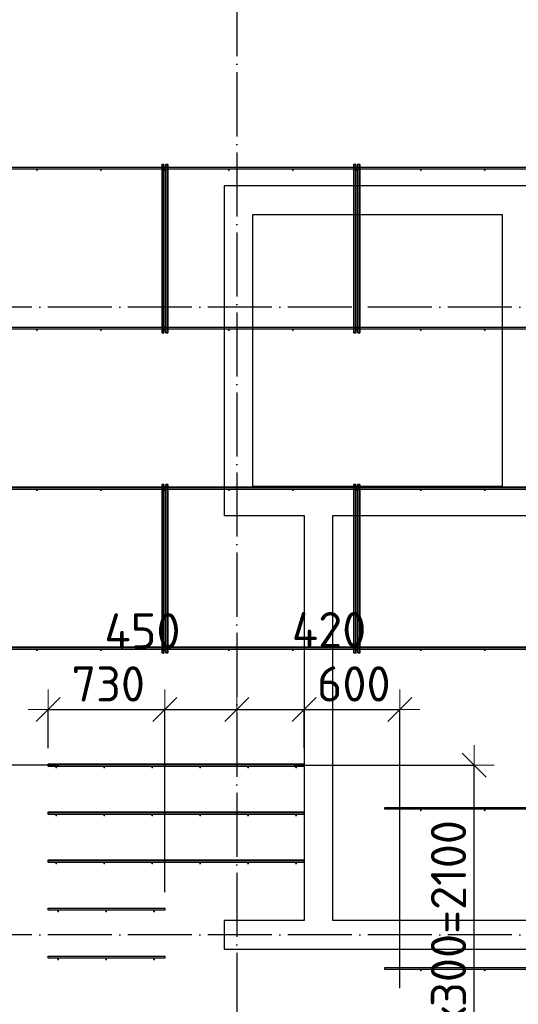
# Model space of a CAD drawing. Header units: millimetres. Extents: x -3483 to 105345, y -283423 to 72284.
# Tile 122 of 157: x 87042 to 90160, y 31266 to 37417. Entities that reach past the tile are written whole.
import ezdxf

# ---------------------------------------------------------------- set-up
doc = ezdxf.new("R2010")
doc.units = ezdxf.units.MM
doc.header["$PDMODE"] = 65
doc.linetypes.add('______11', pattern=[500, 400, -50, 0, -50])
doc.linetypes.add('______5', pattern=[1100, 800, -100, 100, -100])
for name, color, linetype, lineweight in [('Арм.стержн. Доп. арматура', 180, 'Continuous', 35), ('Размерная линия_ общее', 7, 'Continuous', 13), ('Стена_ общее', 7, 'Continuous', 35)]:
    doc.layers.add(name, color=color, linetype=linetype, lineweight=lineweight)
doc.layers.add('Арм.стержн. Фиксатор', color=7, linetype='Continuous', lineweight=35, true_color=0x501e0f)
doc.layers.add('Осевая линия_ общее', color=7, linetype='______5', lineweight=13, true_color=0xa0a0a0)
doc.styles.add('ISOCPEUR', font='ISOCPEUR')
doc.dimstyles.new('DIMSTYLE_4', dxfattribs={"dimtxt": 220, "dimasz": 250, "dimexe": 0, "dimexo": 0, "dimgap": 110, "dimtad": 2, "dimdec": 0, "dimrnd": 5, "dimzin": 12, "dimdsep": 46, "dimtxsty": 'ISOCPEUR', "dimblk1": 'ALL_ML_STRICH', "dimblk2": 'ALL_ML_STRICH', "dimsah": 1, "dimcen": 0, "dimclrd": 7, "dimclre": 256, "dimclrt": 7, "dimadec": 0, "dimazin": 0, "dimtfac": 1, "dimtdec": 0, "dimtix": 1, "dimtmove": 2, "dimatfit": 3, "dimfxl": 0, "dimtzin": 0, "dimlwd": 0, "dimlwe": -3, "dimarcsym": 0})
doc.dimstyles.new('DIMSTYLE_5', dxfattribs={"dimtxt": 220, "dimasz": 250, "dimexe": 0, "dimexo": 0, "dimgap": 110, "dimtad": 2, "dimdec": 0, "dimrnd": 5, "dimzin": 12, "dimdsep": 46, "dimtxsty": 'ISOCPEUR', "dimblk1": 'ALL_ML_STRICH', "dimblk2": 'ALL_ML_STRICH', "dimsah": 1, "dimcen": 0, "dimclrd": 7, "dimclre": 256, "dimclrt": 7, "dimadec": 0, "dimazin": 0, "dimtfac": 1, "dimtdec": 0, "dimtix": 1, "dimtmove": 2, "dimatfit": 3, "dimfxl": 0, "dimtvp": 1.2, "dimtzin": 0, "dimlwd": 0, "dimlwe": -3, "dimarcsym": 0})

# ---------------------------------------------------------------- blocks, each defined once
blk = doc.blocks.new('СЛОЖНЫЙ_ОБЪЕКТ_2')
at = {"layer": 'Стена_ общее', "color": 9, "linetype": 'Continuous', "lineweight": -3, "true_color": 0xc7c7c7, "transparency": 33554687}
for p, q in [((88320, 36380), (88320, 34500)), ((88500, 36380), (88320, 36380)), ((90060, 36380), (88500, 36380)), ((90240, 36380), (90060, 36380)), ((88500, 34500), (88500, 36200)), ((88500, 36200), (90060, 36200)), ((90060, 36200), (90060, 34500)), ((88320, 34500), (88320, 34320)), ((90060, 34500), (88500, 34500)), ((88320, 34320), (88820, 34320)), ((88820, 34320), (88820, 31790)), ((89000, 31790), (89000, 34320)), ((89000, 34320), (90060, 34320)), ((90060, 34320), (92900, 34320)), ((88320, 31790), (88320, 31610)), ((88820, 31790), (88320, 31790)), ((93900, 31790), (89000, 31790)), ((88320, 31610), (93900, 31610))]:
    blk.add_line(p, q, dxfattribs=at)
blk = doc.blocks.new('ALL_ML_STRICH')
at = {"color": 0, "linetype": 'ByBlock', "lineweight": -2}
for p, q in [((0, -0.5), (0, 0.5)), ((-0.3, -0.3), (0.3, 0.3)), ((-1, 0), (0.5, 0))]:
    blk.add_line(p, q, dxfattribs=at)
blk = doc.blocks.new('*D632')
at = {"layer": 'DEFPOINTS', "color": 7, "linetype": 'Continuous', "lineweight": 13, "transparency": 33554687}
for p in [(86946.8, 31700), (86876.4, 30660), (87374.6, 30660)]:
    blk.add_point(p, dxfattribs=at)
at = {"layer": 'Размерная линия_ общее', "color": 253, "linetype": 'Continuous', "lineweight": -2, "true_color": 0xa0a0a0, "transparency": 33554687}
for p, q in [((86876.4, 31700), (86876.4, 31700)), ((87274.6, 30660), (86876.4, 30660))]:
    blk.add_line(p, q, dxfattribs=at)
at = {"layer": 'Размерная линия_ общее', "color": 7, "linetype": 'Continuous', "lineweight": -2, "transparency": 33554687}
blk.add_line((86876.4, 30660), (86876.4, 31700), dxfattribs=at)
at = {"layer": 'Размерная линия_ общее', "color": 7, "linetype": 'Continuous', "lineweight": 13, "transparency": 33554687, "xscale": 250, "yscale": 250, "zscale": 250}
for p, rotation in [((86876.4, 31700), 90), ((86876.4, 30660), 270)]:
    blk.add_blockref('ALL_ML_STRICH', p, dxfattribs=dict(at, rotation=rotation))
at = {"layer": 'Размерная линия_ общее', "color": 7, "linetype": 'Continuous', "lineweight": 13, "transparency": 33554687, "insert": (86716.4, 31202), "char_height": 220, "width": 880, "attachment_point": 5, "rotation": 90, "style": 'ISOCPEUR'}
blk.add_mtext('\\A1;{1040}', dxfattribs=at)
blk = doc.blocks.new('*D633')
at = {"layer": 'DEFPOINTS', "color": 7, "linetype": 'Continuous', "lineweight": 13, "transparency": 33554687}
for p in [(87385.4, 32760), (86876.4, 31700), (86946.8, 31700)]:
    blk.add_point(p, dxfattribs=at)
at = {"layer": 'Размерная линия_ общее', "color": 253, "linetype": 'Continuous', "lineweight": -2, "true_color": 0xa0a0a0, "transparency": 33554687}
for p, q in [((87285.4, 32760), (86876.4, 32760)), ((86876.4, 31700), (86876.4, 31700))]:
    blk.add_line(p, q, dxfattribs=at)
at = {"layer": 'Размерная линия_ общее', "color": 7, "linetype": 'Continuous', "lineweight": -2, "transparency": 33554687}
blk.add_line((86876.4, 31700), (86876.4, 32760), dxfattribs=at)
at = {"layer": 'Размерная линия_ общее', "color": 7, "linetype": 'Continuous', "lineweight": 13, "transparency": 33554687, "xscale": 250, "yscale": 250, "zscale": 250}
for p, rotation in [((86876.4, 32760), 90), ((86876.4, 31700), 270)]:
    blk.add_blockref('ALL_ML_STRICH', p, dxfattribs=dict(at, rotation=rotation))
at = {"layer": 'Размерная линия_ общее', "color": 7, "linetype": 'Continuous', "lineweight": 13, "transparency": 33554687, "insert": (86716.4, 32263), "char_height": 220, "width": 880, "attachment_point": 5, "rotation": 90, "style": 'ISOCPEUR'}
blk.add_mtext('\\A1;{1060}', dxfattribs=at)
blk = doc.blocks.new('*D634')
at = {"layer": 'DEFPOINTS', "color": 7, "linetype": 'Continuous', "lineweight": 13, "transparency": 33554687}
for p in [(88658, 32760), (88923.3, 30660), (89883.5, 30660)]:
    blk.add_point(p, dxfattribs=at)
at = {"layer": 'Размерная линия_ общее', "color": 253, "linetype": 'Continuous', "lineweight": -2, "true_color": 0xa0a0a0, "transparency": 33554687}
for p, q in [((88758, 32760), (89883.5, 32760)), ((89023.3, 30660), (89883.5, 30660))]:
    blk.add_line(p, q, dxfattribs=at)
at = {"layer": 'Размерная линия_ общее', "color": 7, "linetype": 'Continuous', "lineweight": -2, "transparency": 33554687}
blk.add_line((89883.5, 30660), (89883.5, 32760), dxfattribs=at)
at = {"layer": 'Размерная линия_ общее', "color": 7, "linetype": 'Continuous', "lineweight": 13, "transparency": 33554687, "xscale": 250, "yscale": 250, "zscale": 250}
for p, rotation in [((89883.5, 32760), 90), ((89883.5, 30660), 270)]:
    blk.add_blockref('ALL_ML_STRICH', p, dxfattribs=dict(at, rotation=rotation))
at = {"layer": 'Размерная линия_ общее', "color": 7, "linetype": 'Continuous', "lineweight": 13, "transparency": 33554687, "insert": (89613.5, 30973), "char_height": 220, "width": 11, "attachment_point": 1, "rotation": 90, "line_spacing_factor": 0.60241, "style": 'ISOCPEUR'}
blk.add_mtext('7х300=2100', dxfattribs=at)
blk = doc.blocks.new('*D635')
at = {"layer": 'DEFPOINTS', "color": 7, "linetype": 'Continuous', "lineweight": 13, "transparency": 33554687}
for p in [(87220, 33107.3), (87220, 32766), (87950, 31866)]:
    blk.add_point(p, dxfattribs=at)
at = {"layer": 'Размерная линия_ общее', "color": 253, "linetype": 'Continuous', "lineweight": -2, "true_color": 0xa0a0a0, "transparency": 33554687}
for p, q in [((87220, 32866), (87220, 33107.3)), ((87950, 31966), (87950, 33107.3))]:
    blk.add_line(p, q, dxfattribs=at)
at = {"layer": 'Размерная линия_ общее', "color": 7, "linetype": 'Continuous', "lineweight": -2, "transparency": 33554687}
blk.add_line((87220, 33107.3), (87950, 33107.3), dxfattribs=at)
at = {"layer": 'Размерная линия_ общее', "color": 7, "linetype": 'Continuous', "lineweight": 13, "transparency": 33554687, "xscale": 250, "yscale": 250, "zscale": 250, "rotation": 180}
blk.add_blockref('ALL_ML_STRICH', (87220, 33107.3), dxfattribs=at)
at = {"layer": 'Размерная линия_ общее', "color": 7, "linetype": 'Continuous', "lineweight": 13, "transparency": 33554687, "xscale": 250, "yscale": 250, "zscale": 250}
blk.add_blockref('ALL_ML_STRICH', (87950, 33107.3), dxfattribs=at)
at = {"layer": 'Размерная линия_ общее', "color": 7, "linetype": 'Continuous', "lineweight": 13, "transparency": 33554687, "insert": (87596, 33267.3), "char_height": 220, "width": 660, "attachment_point": 5, "style": 'ISOCPEUR'}
blk.add_mtext('\\A1;{730}', dxfattribs=at)
blk = doc.blocks.new('*D636')
at = {"layer": 'DEFPOINTS', "color": 7, "linetype": 'Continuous', "lineweight": 13, "transparency": 33554687}
for p in [(87950, 33107.3), (88400, 33112.4), (87950, 31866)]:
    blk.add_point(p, dxfattribs=at)
at = {"layer": 'Размерная линия_ общее', "color": 253, "linetype": 'Continuous', "lineweight": -2, "true_color": 0xa0a0a0, "transparency": 33554687}
for p, q in [((87950, 31966), (87950, 33107.3)), ((88400, 33107.3), (88400, 33107.3))]:
    blk.add_line(p, q, dxfattribs=at)
at = {"layer": 'Размерная линия_ общее', "color": 7, "linetype": 'Continuous', "lineweight": -2, "transparency": 33554687}
blk.add_line((87950, 33107.3), (88400, 33107.3), dxfattribs=at)
at = {"layer": 'Размерная линия_ общее', "color": 7, "linetype": 'Continuous', "lineweight": 13, "transparency": 33554687, "xscale": 250, "yscale": 250, "zscale": 250, "rotation": 180}
blk.add_blockref('ALL_ML_STRICH', (87950, 33107.3), dxfattribs=at)
at = {"layer": 'Размерная линия_ общее', "color": 7, "linetype": 'Continuous', "lineweight": 13, "transparency": 33554687, "xscale": 250, "yscale": 250, "zscale": 250}
blk.add_blockref('ALL_ML_STRICH', (88400, 33107.3), dxfattribs=at)
at = {"layer": 'Размерная линия_ общее', "color": 7, "linetype": 'Continuous', "lineweight": 13, "transparency": 33554687, "insert": (87809.3, 33598.9), "char_height": 220, "width": 660, "attachment_point": 5, "style": 'ISOCPEUR'}
blk.add_mtext('\\A1;{450}', dxfattribs=at)
blk = doc.blocks.new('*D637')
at = {"layer": 'DEFPOINTS', "color": 7, "linetype": 'Continuous', "lineweight": 13, "transparency": 33554687}
for p in [(88400, 33112.4), (88400, 33107.3), (88820, 32766)]:
    blk.add_point(p, dxfattribs=at)
at = {"layer": 'Размерная линия_ общее', "color": 253, "linetype": 'Continuous', "lineweight": -2, "true_color": 0xa0a0a0, "transparency": 33554687}
for p, q in [((88400, 33107.3), (88400, 33107.3)), ((88820, 32866), (88820, 33107.3))]:
    blk.add_line(p, q, dxfattribs=at)
at = {"layer": 'Размерная линия_ общее', "color": 7, "linetype": 'Continuous', "lineweight": -2, "transparency": 33554687}
blk.add_line((88400, 33107.3), (88820, 33107.3), dxfattribs=at)
at = {"layer": 'Размерная линия_ общее', "color": 7, "linetype": 'Continuous', "lineweight": 13, "transparency": 33554687, "xscale": 250, "yscale": 250, "zscale": 250, "rotation": 180}
blk.add_blockref('ALL_ML_STRICH', (88400, 33107.3), dxfattribs=at)
at = {"layer": 'Размерная линия_ общее', "color": 7, "linetype": 'Continuous', "lineweight": 13, "transparency": 33554687, "xscale": 250, "yscale": 250, "zscale": 250}
blk.add_blockref('ALL_ML_STRICH', (88820, 33107.3), dxfattribs=at)
at = {"layer": 'Размерная линия_ общее', "color": 7, "linetype": 'Continuous', "lineweight": 13, "transparency": 33554687, "insert": (88976.5, 33606.5), "char_height": 220, "width": 660, "attachment_point": 5, "style": 'ISOCPEUR'}
blk.add_mtext('\\A1;{420}', dxfattribs=at)
blk = doc.blocks.new('*D638')
at = {"layer": 'DEFPOINTS', "color": 7, "linetype": 'Continuous', "lineweight": 13, "transparency": 33554687}
for p in [(88820, 33107.3), (88820, 32766), (89420, 31266)]:
    blk.add_point(p, dxfattribs=at)
at = {"layer": 'Размерная линия_ общее', "color": 253, "linetype": 'Continuous', "lineweight": -2, "true_color": 0xa0a0a0, "transparency": 33554687}
for p, q in [((88820, 32866), (88820, 33107.3)), ((89420, 31366), (89420, 33107.3))]:
    blk.add_line(p, q, dxfattribs=at)
at = {"layer": 'Размерная линия_ общее', "color": 7, "linetype": 'Continuous', "lineweight": -2, "transparency": 33554687}
blk.add_line((88820, 33107.3), (89420, 33107.3), dxfattribs=at)
at = {"layer": 'Размерная линия_ общее', "color": 7, "linetype": 'Continuous', "lineweight": 13, "transparency": 33554687, "xscale": 250, "yscale": 250, "zscale": 250, "rotation": 180}
blk.add_blockref('ALL_ML_STRICH', (88820, 33107.3), dxfattribs=at)
at = {"layer": 'Размерная линия_ общее', "color": 7, "linetype": 'Continuous', "lineweight": 13, "transparency": 33554687, "xscale": 250, "yscale": 250, "zscale": 250}
blk.add_blockref('ALL_ML_STRICH', (89420, 33107.3), dxfattribs=at)
at = {"layer": 'Размерная линия_ общее', "color": 7, "linetype": 'Continuous', "lineweight": 13, "transparency": 33554687, "insert": (89131, 33267.3), "char_height": 220, "width": 660, "attachment_point": 5, "style": 'ISOCPEUR'}
blk.add_mtext('\\A1;{600}', dxfattribs=at)

msp = doc.modelspace()

# ---------------------------------------------------------------- hatches: boundary and pattern name
at = {"layer": 'Арм.стержн. Доп. арматура', "linetype": 'Continuous', "lineweight": 35, "transparency": 33554687}
for points in [[(87276, 32746), (87275.5, 32748.3), (87274.2, 32750.2), (87272.3, 32751.5), (87270, 32752), (87267.7, 32751.5), (87265.8, 32750.2), (87264.5, 32748.3), (87264, 32746), (87264.5, 32743.7), (87265.8, 32741.8), (87267.7, 32740.5), (87270, 32740), (87272.3, 32740.5), (87274.2, 32741.8), (87275.5, 32743.7)], [(87576, 32746), (87575.5, 32748.3), (87574.2, 32750.2), (87572.3, 32751.5), (87570, 32752), (87567.7, 32751.5), (87565.8, 32750.2), (87564.5, 32748.3), (87564, 32746), (87564.5, 32743.7), (87565.8, 32741.8), (87567.7, 32740.5), (87570, 32740), (87572.3, 32740.5), (87574.2, 32741.8), (87575.5, 32743.7)], [(87876, 32746), (87875.5, 32748.3), (87874.2, 32750.2), (87872.3, 32751.5), (87870, 32752), (87867.7, 32751.5), (87865.8, 32750.2), (87864.5, 32748.3), (87864, 32746), (87864.5, 32743.7), (87865.8, 32741.8), (87867.7, 32740.5), (87870, 32740), (87872.3, 32740.5), (87874.2, 32741.8), (87875.5, 32743.7)], [(88176, 32746), (88175.5, 32748.3), (88174.2, 32750.2), (88172.3, 32751.5), (88170, 32752), (88167.7, 32751.5), (88165.8, 32750.2), (88164.5, 32748.3), (88164, 32746), (88164.5, 32743.7), (88165.8, 32741.8), (88167.7, 32740.5), (88170, 32740), (88172.3, 32740.5), (88174.2, 32741.8), (88175.5, 32743.7)], [(88476, 32746), (88475.5, 32748.3), (88474.2, 32750.2), (88472.3, 32751.5), (88470, 32752), (88467.7, 32751.5), (88465.8, 32750.2), (88464.5, 32748.3), (88464, 32746), (88464.5, 32743.7), (88465.8, 32741.8), (88467.7, 32740.5), (88470, 32740), (88472.3, 32740.5), (88474.2, 32741.8), (88475.5, 32743.7)], [(88776, 32746), (88775.5, 32748.3), (88774.2, 32750.2), (88772.3, 32751.5), (88770, 32752), (88767.7, 32751.5), (88765.8, 32750.2), (88764.5, 32748.3), (88764, 32746), (88764.5, 32743.7), (88765.8, 32741.8), (88767.7, 32740.5), (88770, 32740), (88772.3, 32740.5), (88774.2, 32741.8), (88775.5, 32743.7)], [(87276, 32446), (87275.5, 32448.3), (87274.2, 32450.2), (87272.3, 32451.5), (87270, 32452), (87267.7, 32451.5), (87265.8, 32450.2), (87264.5, 32448.3), (87264, 32446), (87264.5, 32443.7), (87265.8, 32441.8), (87267.7, 32440.5), (87270, 32440), (87272.3, 32440.5), (87274.2, 32441.8), (87275.5, 32443.7)], [(87576, 32446), (87575.5, 32448.3), (87574.2, 32450.2), (87572.3, 32451.5), (87570, 32452), (87567.7, 32451.5), (87565.8, 32450.2), (87564.5, 32448.3), (87564, 32446), (87564.5, 32443.7), (87565.8, 32441.8), (87567.7, 32440.5), (87570, 32440), (87572.3, 32440.5), (87574.2, 32441.8), (87575.5, 32443.7)], [(87876, 32446), (87875.5, 32448.3), (87874.2, 32450.2), (87872.3, 32451.5), (87870, 32452), (87867.7, 32451.5), (87865.8, 32450.2), (87864.5, 32448.3), (87864, 32446), (87864.5, 32443.7), (87865.8, 32441.8), (87867.7, 32440.5), (87870, 32440), (87872.3, 32440.5), (87874.2, 32441.8), (87875.5, 32443.7)], [(88176, 32446), (88175.5, 32448.3), (88174.2, 32450.2), (88172.3, 32451.5), (88170, 32452), (88167.7, 32451.5), (88165.8, 32450.2), (88164.5, 32448.3), (88164, 32446), (88164.5, 32443.7), (88165.8, 32441.8), (88167.7, 32440.5), (88170, 32440), (88172.3, 32440.5), (88174.2, 32441.8), (88175.5, 32443.7)], [(88476, 32446), (88475.5, 32448.3), (88474.2, 32450.2), (88472.3, 32451.5), (88470, 32452), (88467.7, 32451.5), (88465.8, 32450.2), (88464.5, 32448.3), (88464, 32446), (88464.5, 32443.7), (88465.8, 32441.8), (88467.7, 32440.5), (88470, 32440), (88472.3, 32440.5), (88474.2, 32441.8), (88475.5, 32443.7)], [(88776, 32446), (88775.5, 32448.3), (88774.2, 32450.2), (88772.3, 32451.5), (88770, 32452), (88767.7, 32451.5), (88765.8, 32450.2), (88764.5, 32448.3), (88764, 32446), (88764.5, 32443.7), (88765.8, 32441.8), (88767.7, 32440.5), (88770, 32440), (88772.3, 32440.5), (88774.2, 32441.8), (88775.5, 32443.7)], [(87276, 32146), (87275.5, 32148.3), (87274.2, 32150.2), (87272.3, 32151.5), (87270, 32152), (87267.7, 32151.5), (87265.8, 32150.2), (87264.5, 32148.3), (87264, 32146), (87264.5, 32143.7), (87265.8, 32141.8), (87267.7, 32140.5), (87270, 32140), (87272.3, 32140.5), (87274.2, 32141.8), (87275.5, 32143.7)], [(87576, 32146), (87575.5, 32148.3), (87574.2, 32150.2), (87572.3, 32151.5), (87570, 32152), (87567.7, 32151.5), (87565.8, 32150.2), (87564.5, 32148.3), (87564, 32146), (87564.5, 32143.7), (87565.8, 32141.8), (87567.7, 32140.5), (87570, 32140), (87572.3, 32140.5), (87574.2, 32141.8), (87575.5, 32143.7)], [(87876, 32146), (87875.5, 32148.3), (87874.2, 32150.2), (87872.3, 32151.5), (87870, 32152), (87867.7, 32151.5), (87865.8, 32150.2), (87864.5, 32148.3), (87864, 32146), (87864.5, 32143.7), (87865.8, 32141.8), (87867.7, 32140.5), (87870, 32140), (87872.3, 32140.5), (87874.2, 32141.8), (87875.5, 32143.7)], [(88176, 32146), (88175.5, 32148.3), (88174.2, 32150.2), (88172.3, 32151.5), (88170, 32152), (88167.7, 32151.5), (88165.8, 32150.2), (88164.5, 32148.3), (88164, 32146), (88164.5, 32143.7), (88165.8, 32141.8), (88167.7, 32140.5), (88170, 32140), (88172.3, 32140.5), (88174.2, 32141.8), (88175.5, 32143.7)], [(88476, 32146), (88475.5, 32148.3), (88474.2, 32150.2), (88472.3, 32151.5), (88470, 32152), (88467.7, 32151.5), (88465.8, 32150.2), (88464.5, 32148.3), (88464, 32146), (88464.5, 32143.7), (88465.8, 32141.8), (88467.7, 32140.5), (88470, 32140), (88472.3, 32140.5), (88474.2, 32141.8), (88475.5, 32143.7)], [(88776, 32146), (88775.5, 32148.3), (88774.2, 32150.2), (88772.3, 32151.5), (88770, 32152), (88767.7, 32151.5), (88765.8, 32150.2), (88764.5, 32148.3), (88764, 32146), (88764.5, 32143.7), (88765.8, 32141.8), (88767.7, 32140.5), (88770, 32140), (88772.3, 32140.5), (88774.2, 32141.8), (88775.5, 32143.7)], [(87288.5, 31846), (87288, 31848.3), (87286.7, 31850.2), (87284.8, 31851.5), (87282.5, 31852), (87280.2, 31851.5), (87278.3, 31850.2), (87277, 31848.3), (87276.5, 31846), (87277, 31843.7), (87278.3, 31841.8), (87280.2, 31840.5), (87282.5, 31840), (87284.8, 31840.5), (87286.7, 31841.8), (87288, 31843.7)], [(87588.5, 31846), (87588, 31848.3), (87586.7, 31850.2), (87584.8, 31851.5), (87582.5, 31852), (87580.2, 31851.5), (87578.3, 31850.2), (87577, 31848.3), (87576.5, 31846), (87577, 31843.7), (87578.3, 31841.8), (87580.2, 31840.5), (87582.5, 31840), (87584.8, 31840.5), (87586.7, 31841.8), (87588, 31843.7)], [(87888.5, 31846), (87888, 31848.3), (87886.7, 31850.2), (87884.8, 31851.5), (87882.5, 31852), (87880.2, 31851.5), (87878.3, 31850.2), (87877, 31848.3), (87876.5, 31846), (87877, 31843.7), (87878.3, 31841.8), (87880.2, 31840.5), (87882.5, 31840), (87884.8, 31840.5), (87886.7, 31841.8), (87888, 31843.7)], [(87288.5, 31546), (87288, 31548.3), (87286.7, 31550.2), (87284.8, 31551.5), (87282.5, 31552), (87280.2, 31551.5), (87278.3, 31550.2), (87277, 31548.3), (87276.5, 31546), (87277, 31543.7), (87278.3, 31541.8), (87280.2, 31540.5), (87282.5, 31540), (87284.8, 31540.5), (87286.7, 31541.8), (87288, 31543.7)], [(87588.5, 31546), (87588, 31548.3), (87586.7, 31550.2), (87584.8, 31551.5), (87582.5, 31552), (87580.2, 31551.5), (87578.3, 31550.2), (87577, 31548.3), (87576.5, 31546), (87577, 31543.7), (87578.3, 31541.8), (87580.2, 31540.5), (87582.5, 31540), (87584.8, 31540.5), (87586.7, 31541.8), (87588, 31543.7)], [(87888.5, 31546), (87888, 31548.3), (87886.7, 31550.2), (87884.8, 31551.5), (87882.5, 31552), (87880.2, 31551.5), (87878.3, 31550.2), (87877, 31548.3), (87876.5, 31546), (87877, 31543.7), (87878.3, 31541.8), (87880.2, 31540.5), (87882.5, 31540), (87884.8, 31540.5), (87886.7, 31541.8), (87888, 31543.7)]]:
    msp.add_hatch(color=34, dxfattribs=at).paths.add_polyline_path(points)
at = {"layer": 'Арм.стержн. Фиксатор', "linetype": 'Continuous', "lineweight": 35, "transparency": 33554687}
for points in [[(87156, 36478), (87155.5, 36480.3), (87154.2, 36482.2), (87152.3, 36483.5), (87150, 36484), (87147.7, 36483.5), (87145.8, 36482.2), (87144.5, 36480.3), (87144, 36478), (87144.5, 36475.7), (87145.8, 36473.8), (87147.7, 36472.5), (87150, 36472), (87152.3, 36472.5), (87154.2, 36473.8), (87155.5, 36475.7)], [(87556, 36478), (87555.5, 36480.3), (87554.2, 36482.2), (87552.3, 36483.5), (87550, 36484), (87547.7, 36483.5), (87545.8, 36482.2), (87544.5, 36480.3), (87544, 36478), (87544.5, 36475.7), (87545.8, 36473.8), (87547.7, 36472.5), (87550, 36472), (87552.3, 36472.5), (87554.2, 36473.8), (87555.5, 36475.7)], [(87956, 36478), (87955.5, 36480.3), (87954.2, 36482.2), (87952.3, 36483.5), (87950, 36484), (87947.7, 36483.5), (87945.8, 36482.2), (87944.5, 36480.3), (87944, 36478), (87944.5, 36475.7), (87945.8, 36473.8), (87947.7, 36472.5), (87950, 36472), (87952.3, 36472.5), (87954.2, 36473.8), (87955.5, 36475.7)], [(88356, 36478), (88355.5, 36480.3), (88354.2, 36482.2), (88352.3, 36483.5), (88350, 36484), (88347.7, 36483.5), (88345.8, 36482.2), (88344.5, 36480.3), (88344, 36478), (88344.5, 36475.7), (88345.8, 36473.8), (88347.7, 36472.5), (88350, 36472), (88352.3, 36472.5), (88354.2, 36473.8), (88355.5, 36475.7)], [(88756, 36478), (88755.5, 36480.3), (88754.2, 36482.2), (88752.3, 36483.5), (88750, 36484), (88747.7, 36483.5), (88745.8, 36482.2), (88744.5, 36480.3), (88744, 36478), (88744.5, 36475.7), (88745.8, 36473.8), (88747.7, 36472.5), (88750, 36472), (88752.3, 36472.5), (88754.2, 36473.8), (88755.5, 36475.7)], [(89156, 36478), (89155.5, 36480.3), (89154.2, 36482.2), (89152.3, 36483.5), (89150, 36484), (89147.7, 36483.5), (89145.8, 36482.2), (89144.5, 36480.3), (89144, 36478), (89144.5, 36475.7), (89145.8, 36473.8), (89147.7, 36472.5), (89150, 36472), (89152.3, 36472.5), (89154.2, 36473.8), (89155.5, 36475.7)], [(89556, 36478), (89555.5, 36480.3), (89554.2, 36482.2), (89552.3, 36483.5), (89550, 36484), (89547.7, 36483.5), (89545.8, 36482.2), (89544.5, 36480.3), (89544, 36478), (89544.5, 36475.7), (89545.8, 36473.8), (89547.7, 36472.5), (89550, 36472), (89552.3, 36472.5), (89554.2, 36473.8), (89555.5, 36475.7)], [(89956, 36478), (89955.5, 36480.3), (89954.2, 36482.2), (89952.3, 36483.5), (89950, 36484), (89947.7, 36483.5), (89945.8, 36482.2), (89944.5, 36480.3), (89944, 36478), (89944.5, 36475.7), (89945.8, 36473.8), (89947.7, 36472.5), (89950, 36472), (89952.3, 36472.5), (89954.2, 36473.8), (89955.5, 36475.7)], [(87156, 35478), (87155.5, 35480.3), (87154.2, 35482.2), (87152.3, 35483.5), (87150, 35484), (87147.7, 35483.5), (87145.8, 35482.2), (87144.5, 35480.3), (87144, 35478), (87144.5, 35475.7), (87145.8, 35473.8), (87147.7, 35472.5), (87150, 35472), (87152.3, 35472.5), (87154.2, 35473.8), (87155.5, 35475.7)], [(87556, 35478), (87555.5, 35480.3), (87554.2, 35482.2), (87552.3, 35483.5), (87550, 35484), (87547.7, 35483.5), (87545.8, 35482.2), (87544.5, 35480.3), (87544, 35478), (87544.5, 35475.7), (87545.8, 35473.8), (87547.7, 35472.5), (87550, 35472), (87552.3, 35472.5), (87554.2, 35473.8), (87555.5, 35475.7)], [(87956, 35478), (87955.5, 35480.3), (87954.2, 35482.2), (87952.3, 35483.5), (87950, 35484), (87947.7, 35483.5), (87945.8, 35482.2), (87944.5, 35480.3), (87944, 35478), (87944.5, 35475.7), (87945.8, 35473.8), (87947.7, 35472.5), (87950, 35472), (87952.3, 35472.5), (87954.2, 35473.8), (87955.5, 35475.7)], [(88356, 35478), (88355.5, 35480.3), (88354.2, 35482.2), (88352.3, 35483.5), (88350, 35484), (88347.7, 35483.5), (88345.8, 35482.2), (88344.5, 35480.3), (88344, 35478), (88344.5, 35475.7), (88345.8, 35473.8), (88347.7, 35472.5), (88350, 35472), (88352.3, 35472.5), (88354.2, 35473.8), (88355.5, 35475.7)], [(88756, 35478), (88755.5, 35480.3), (88754.2, 35482.2), (88752.3, 35483.5), (88750, 35484), (88747.7, 35483.5), (88745.8, 35482.2), (88744.5, 35480.3), (88744, 35478), (88744.5, 35475.7), (88745.8, 35473.8), (88747.7, 35472.5), (88750, 35472), (88752.3, 35472.5), (88754.2, 35473.8), (88755.5, 35475.7)], [(89156, 35478), (89155.5, 35480.3), (89154.2, 35482.2), (89152.3, 35483.5), (89150, 35484), (89147.7, 35483.5), (89145.8, 35482.2), (89144.5, 35480.3), (89144, 35478), (89144.5, 35475.7), (89145.8, 35473.8), (89147.7, 35472.5), (89150, 35472), (89152.3, 35472.5), (89154.2, 35473.8), (89155.5, 35475.7)], [(89556, 35478), (89555.5, 35480.3), (89554.2, 35482.2), (89552.3, 35483.5), (89550, 35484), (89547.7, 35483.5), (89545.8, 35482.2), (89544.5, 35480.3), (89544, 35478), (89544.5, 35475.7), (89545.8, 35473.8), (89547.7, 35472.5), (89550, 35472), (89552.3, 35472.5), (89554.2, 35473.8), (89555.5, 35475.7)], [(89956, 35478), (89955.5, 35480.3), (89954.2, 35482.2), (89952.3, 35483.5), (89950, 35484), (89947.7, 35483.5), (89945.8, 35482.2), (89944.5, 35480.3), (89944, 35478), (89944.5, 35475.7), (89945.8, 35473.8), (89947.7, 35472.5), (89950, 35472), (89952.3, 35472.5), (89954.2, 35473.8), (89955.5, 35475.7)], [(87156, 34478), (87155.5, 34480.3), (87154.2, 34482.2), (87152.3, 34483.5), (87150, 34484), (87147.7, 34483.5), (87145.8, 34482.2), (87144.5, 34480.3), (87144, 34478), (87144.5, 34475.7), (87145.8, 34473.8), (87147.7, 34472.5), (87150, 34472), (87152.3, 34472.5), (87154.2, 34473.8), (87155.5, 34475.7)], [(87556, 34478), (87555.5, 34480.3), (87554.2, 34482.2), (87552.3, 34483.5), (87550, 34484), (87547.7, 34483.5), (87545.8, 34482.2), (87544.5, 34480.3), (87544, 34478), (87544.5, 34475.7), (87545.8, 34473.8), (87547.7, 34472.5), (87550, 34472), (87552.3, 34472.5), (87554.2, 34473.8), (87555.5, 34475.7)], [(87956, 34478), (87955.5, 34480.3), (87954.2, 34482.2), (87952.3, 34483.5), (87950, 34484), (87947.7, 34483.5), (87945.8, 34482.2), (87944.5, 34480.3), (87944, 34478), (87944.5, 34475.7), (87945.8, 34473.8), (87947.7, 34472.5), (87950, 34472), (87952.3, 34472.5), (87954.2, 34473.8), (87955.5, 34475.7)], [(88356, 34478), (88355.5, 34480.3), (88354.2, 34482.2), (88352.3, 34483.5), (88350, 34484), (88347.7, 34483.5), (88345.8, 34482.2), (88344.5, 34480.3), (88344, 34478), (88344.5, 34475.7), (88345.8, 34473.8), (88347.7, 34472.5), (88350, 34472), (88352.3, 34472.5), (88354.2, 34473.8), (88355.5, 34475.7)], [(88756, 34478), (88755.5, 34480.3), (88754.2, 34482.2), (88752.3, 34483.5), (88750, 34484), (88747.7, 34483.5), (88745.8, 34482.2), (88744.5, 34480.3), (88744, 34478), (88744.5, 34475.7), (88745.8, 34473.8), (88747.7, 34472.5), (88750, 34472), (88752.3, 34472.5), (88754.2, 34473.8), (88755.5, 34475.7)], [(89156, 34478), (89155.5, 34480.3), (89154.2, 34482.2), (89152.3, 34483.5), (89150, 34484), (89147.7, 34483.5), (89145.8, 34482.2), (89144.5, 34480.3), (89144, 34478), (89144.5, 34475.7), (89145.8, 34473.8), (89147.7, 34472.5), (89150, 34472), (89152.3, 34472.5), (89154.2, 34473.8), (89155.5, 34475.7)], [(89556, 34478), (89555.5, 34480.3), (89554.2, 34482.2), (89552.3, 34483.5), (89550, 34484), (89547.7, 34483.5), (89545.8, 34482.2), (89544.5, 34480.3), (89544, 34478), (89544.5, 34475.7), (89545.8, 34473.8), (89547.7, 34472.5), (89550, 34472), (89552.3, 34472.5), (89554.2, 34473.8), (89555.5, 34475.7)], [(89956, 34478), (89955.5, 34480.3), (89954.2, 34482.2), (89952.3, 34483.5), (89950, 34484), (89947.7, 34483.5), (89945.8, 34482.2), (89944.5, 34480.3), (89944, 34478), (89944.5, 34475.7), (89945.8, 34473.8), (89947.7, 34472.5), (89950, 34472), (89952.3, 34472.5), (89954.2, 34473.8), (89955.5, 34475.7)], [(87156, 33478), (87155.5, 33480.3), (87154.2, 33482.2), (87152.3, 33483.5), (87150, 33484), (87147.7, 33483.5), (87145.8, 33482.2), (87144.5, 33480.3), (87144, 33478), (87144.5, 33475.7), (87145.8, 33473.8), (87147.7, 33472.5), (87150, 33472), (87152.3, 33472.5), (87154.2, 33473.8), (87155.5, 33475.7)], [(87556, 33478), (87555.5, 33480.3), (87554.2, 33482.2), (87552.3, 33483.5), (87550, 33484), (87547.7, 33483.5), (87545.8, 33482.2), (87544.5, 33480.3), (87544, 33478), (87544.5, 33475.7), (87545.8, 33473.8), (87547.7, 33472.5), (87550, 33472), (87552.3, 33472.5), (87554.2, 33473.8), (87555.5, 33475.7)], [(87956, 33478), (87955.5, 33480.3), (87954.2, 33482.2), (87952.3, 33483.5), (87950, 33484), (87947.7, 33483.5), (87945.8, 33482.2), (87944.5, 33480.3), (87944, 33478), (87944.5, 33475.7), (87945.8, 33473.8), (87947.7, 33472.5), (87950, 33472), (87952.3, 33472.5), (87954.2, 33473.8), (87955.5, 33475.7)], [(88356, 33478), (88355.5, 33480.3), (88354.2, 33482.2), (88352.3, 33483.5), (88350, 33484), (88347.7, 33483.5), (88345.8, 33482.2), (88344.5, 33480.3), (88344, 33478), (88344.5, 33475.7), (88345.8, 33473.8), (88347.7, 33472.5), (88350, 33472), (88352.3, 33472.5), (88354.2, 33473.8), (88355.5, 33475.7)], [(88756, 33478), (88755.5, 33480.3), (88754.2, 33482.2), (88752.3, 33483.5), (88750, 33484), (88747.7, 33483.5), (88745.8, 33482.2), (88744.5, 33480.3), (88744, 33478), (88744.5, 33475.7), (88745.8, 33473.8), (88747.7, 33472.5), (88750, 33472), (88752.3, 33472.5), (88754.2, 33473.8), (88755.5, 33475.7)], [(89156, 33478), (89155.5, 33480.3), (89154.2, 33482.2), (89152.3, 33483.5), (89150, 33484), (89147.7, 33483.5), (89145.8, 33482.2), (89144.5, 33480.3), (89144, 33478), (89144.5, 33475.7), (89145.8, 33473.8), (89147.7, 33472.5), (89150, 33472), (89152.3, 33472.5), (89154.2, 33473.8), (89155.5, 33475.7)], [(89556, 33478), (89555.5, 33480.3), (89554.2, 33482.2), (89552.3, 33483.5), (89550, 33484), (89547.7, 33483.5), (89545.8, 33482.2), (89544.5, 33480.3), (89544, 33478), (89544.5, 33475.7), (89545.8, 33473.8), (89547.7, 33472.5), (89550, 33472), (89552.3, 33472.5), (89554.2, 33473.8), (89555.5, 33475.7)], [(89956, 33478), (89955.5, 33480.3), (89954.2, 33482.2), (89952.3, 33483.5), (89950, 33484), (89947.7, 33483.5), (89945.8, 33482.2), (89944.5, 33480.3), (89944, 33478), (89944.5, 33475.7), (89945.8, 33473.8), (89947.7, 33472.5), (89950, 33472), (89952.3, 33472.5), (89954.2, 33473.8), (89955.5, 33475.7)], [(89556, 32478), (89555.5, 32480.3), (89554.2, 32482.2), (89552.3, 32483.5), (89550, 32484), (89547.7, 32483.5), (89545.8, 32482.2), (89544.5, 32480.3), (89544, 32478), (89544.5, 32475.7), (89545.8, 32473.8), (89547.7, 32472.5), (89550, 32472), (89552.3, 32472.5), (89554.2, 32473.8), (89555.5, 32475.7)], [(89956, 32478), (89955.5, 32480.3), (89954.2, 32482.2), (89952.3, 32483.5), (89950, 32484), (89947.7, 32483.5), (89945.8, 32482.2), (89944.5, 32480.3), (89944, 32478), (89944.5, 32475.7), (89945.8, 32473.8), (89947.7, 32472.5), (89950, 32472), (89952.3, 32472.5), (89954.2, 32473.8), (89955.5, 32475.7)], [(89556, 31478), (89555.5, 31480.3), (89554.2, 31482.2), (89552.3, 31483.5), (89550, 31484), (89547.7, 31483.5), (89545.8, 31482.2), (89544.5, 31480.3), (89544, 31478), (89544.5, 31475.7), (89545.8, 31473.8), (89547.7, 31472.5), (89550, 31472), (89552.3, 31472.5), (89554.2, 31473.8), (89555.5, 31475.7)], [(89956, 31478), (89955.5, 31480.3), (89954.2, 31482.2), (89952.3, 31483.5), (89950, 31484), (89947.7, 31483.5), (89945.8, 31482.2), (89944.5, 31480.3), (89944, 31478), (89944.5, 31475.7), (89945.8, 31473.8), (89947.7, 31472.5), (89950, 31472), (89952.3, 31472.5), (89954.2, 31473.8), (89955.5, 31475.7)]]:
    msp.add_hatch(color=34, dxfattribs=at).paths.add_polyline_path(points)

# ---------------------------------------------------------------- linework, layer by layer
at = {"layer": 'Арм.стержн. Доп. арматура', "color": 34, "linetype": 'Continuous', "lineweight": 35, "transparency": 33554687}
for points in [[(88820, 32754), (87220, 32754), (87220, 32766), (88820, 32766), (88820, 32754)], [(88820, 32754), (87220, 32754), (87220, 32766), (88820, 32766), (88820, 32754)], [(88820, 32454), (87220, 32454), (87220, 32466), (88820, 32466), (88820, 32454)], [(88820, 32454), (87220, 32454), (87220, 32466), (88820, 32466), (88820, 32454)], [(88820, 32154), (87220, 32154), (87220, 32166), (88820, 32166), (88820, 32154)], [(88820, 32154), (87220, 32154), (87220, 32166), (88820, 32166), (88820, 32154)]]:
    msp.add_lwpolyline(points, dxfattribs=at)
at = {"layer": 'Арм.стержн. Доп. арматура', "color": 34, "linetype": 'Continuous', "lineweight": 25, "transparency": 33554687}
for points in [[(87950, 31854), (87220, 31854), (87220, 31866), (87950, 31866), (87950, 31854)], [(87950, 31854), (87220, 31854), (87220, 31866), (87950, 31866), (87950, 31854)], [(87950, 31554), (87220, 31554), (87220, 31566), (87950, 31566), (87950, 31554)], [(87950, 31554), (87220, 31554), (87220, 31566), (87950, 31566), (87950, 31554)]]:
    msp.add_lwpolyline(points, dxfattribs=at)
at = {"layer": 'Арм.стержн. Фиксатор', "color": 34, "linetype": 'Continuous', "lineweight": 25, "transparency": 33554687}
for points in [[(85852.6, 36496), (96310, 36496), (96310, 36484), (85852.6, 36484), (85852.6, 36496)], [(85852.6, 36496), (96310, 36496), (96310, 36484), (85852.6, 36484), (85852.6, 36496)], [(85852.6, 35496), (96310, 35496), (96310, 35484), (85852.6, 35484), (85852.6, 35496)], [(85852.6, 35496), (96310, 35496), (96310, 35484), (85852.6, 35484), (85852.6, 35496)], [(89325.4, 32496), (96310, 32496), (96310, 32484), (89325.4, 32484), (89325.4, 32496)], [(89325.4, 32496), (96310, 32496), (96310, 32484), (89325.4, 32484), (89325.4, 32496)], [(89325.4, 31496), (96310, 31496), (96310, 31484), (89325.4, 31484), (89325.4, 31496)], [(89325.4, 31496), (96310, 31496), (96310, 31484), (89325.4, 31484), (89325.4, 31496)]]:
    msp.add_lwpolyline(points, dxfattribs=at)
at = {"layer": 'Арм.стержн. Фиксатор', "color": 34, "linetype": 'Continuous', "lineweight": 35, "transparency": 33554687}
for points in [[(87944, 36512.9), (87944, 35460.8), (87932, 35460.8), (87932, 36512.9), (87944, 36512.9)], [(87956, 35461.1), (87956, 36513.1), (87968, 36513.1), (87968, 35461.1), (87956, 35461.1)], [(89144, 36512.9), (89144, 35460.8), (89132, 35460.8), (89132, 36512.9), (89144, 36512.9)], [(89156, 35461.1), (89156, 36513.1), (89168, 36513.1), (89168, 35461.1), (89156, 35461.1)], [(87944, 34512.9), (87944, 33460.8), (87932, 33460.8), (87932, 34512.9), (87944, 34512.9)], [(87956, 33461.1), (87956, 34513.1), (87968, 34513.1), (87968, 33461.1), (87956, 33461.1)], [(89144, 34512.9), (89144, 33460.8), (89132, 33460.8), (89132, 34512.9), (89144, 34512.9)], [(89156, 33461.1), (89156, 34513.1), (89168, 34513.1), (89168, 33461.1), (89156, 33461.1)], [(80630, 34496), (96310, 34496), (96310, 34484), (80630, 34484), (80630, 34496)], [(80630, 34496), (96310, 34496), (96310, 34484), (80630, 34484), (80630, 34496)], [(80630, 33496), (96310, 33496), (96310, 33484), (80630, 33484), (80630, 33496)], [(80630, 33496), (96310, 33496), (96310, 33484), (80630, 33484), (80630, 33496)]]:
    msp.add_lwpolyline(points, dxfattribs=at)
at = {"layer": 'Осевая линия_ общее', "color": 253, "linetype": '______11', "lineweight": -3, "true_color": 0xa0a0a0, "transparency": 33554687}
for p, q in [((88400, 46590), (88400, -2827.9)), ((96620, 35620), (77142.2, 35620)), ((96620, 31700), (77142.2, 31700))]:
    msp.add_line(p, q, dxfattribs=at)

# ---------------------------------------------------------------- block references
at = {"layer": 'Стена_ общее', "color": 9, "linetype": 'Continuous', "lineweight": -3, "true_color": 0xc7c7c7, "transparency": 33554687}
msp.add_blockref('СЛОЖНЫЙ_ОБЪЕКТ_2', (0, 0), dxfattribs=at)

# ---------------------------------------------------------------- dimensions: what is measured, and where the dimension line sits
at = {"layer": 'Размерная линия_ общее', "color": 7, "linetype": 'Continuous', "lineweight": 13, "transparency": 33554687}
for base, p1, p2, dimstyle, picture, middle in [((88400, 33107.3), (87950, 31966), (88400, 33107.3), 'DIMSTYLE_5', '*D636', (87809.3, 33598.9)), ((88820, 33107.3), (88400, 33107.3), (88820, 32866), 'DIMSTYLE_5', '*D637', (88976.5, 33606.5)), ((87950, 33107.3), (87220, 32866), (87950, 31966), 'DIMSTYLE_4', '*D635', (87596, 33267.3)), ((89420, 33107.3), (88820, 32866), (89420, 31366), 'DIMSTYLE_5', '*D638', (89131, 33267.3))]:
    dim = msp.add_linear_dim(base=base, p1=p1, p2=p2, dimstyle=dimstyle, override={"dimpost": '<>', "dimclrd": 7, "dimclre": 253, "dimclrt": 7, "dimlwd": 0, "dimlwe": 65533}, dxfattribs=at)
    dim.commit()
    dim.dimension.update_dxf_attribs({"geometry": picture, "text_midpoint": middle, "dimtype": 160})
for base, p1, p2, picture, middle in [((86876.4, 32760), (86876.4, 31700), (87285.4, 32760), '*D633', (86716.4, 32263)), ((86876.4, 31700), (87274.6, 30660), (86876.4, 31700), '*D632', (86716.4, 31202))]:
    dim = msp.add_linear_dim(base=base, p1=p1, p2=p2, angle=90, dimstyle='DIMSTYLE_4', override={"dimpost": '<>', "dimclrd": 7, "dimclre": 253, "dimclrt": 7, "dimlwd": 0, "dimlwe": 65533}, dxfattribs=at)
    dim.commit()
    dim.dimension.update_dxf_attribs({"geometry": picture, "text_midpoint": middle, "dimtype": 160})
dim = msp.add_linear_dim(base=(89883.5, 32760), p1=(89023.3, 30660), p2=(88758, 32760), angle=90, text='7х300=2100', dimstyle='DIMSTYLE_4', override={"dimpost": '<>', "dimclrd": 7, "dimclre": 253, "dimclrt": 7, "dimlwd": 0, "dimlwe": 65533}, dxfattribs=at)
dim.commit()
dim.dimension.update_dxf_attribs({"geometry": '*D634', "text_midpoint": (89773.5, 31710), "dimtype": 160})

doc.saveas('drawing.dxf')
